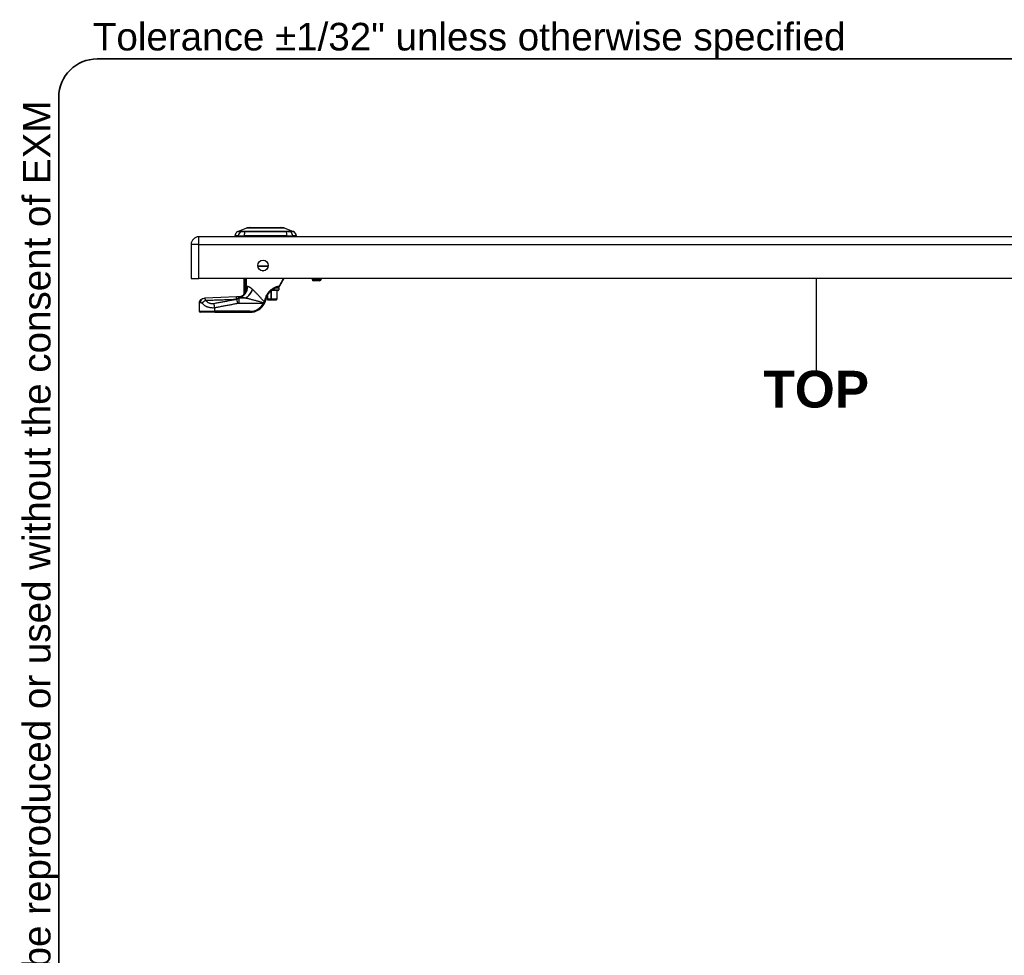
# Model space of a CAD drawing. Header units: inches. Extents: x 0 to 121, y -11 to 79.
# Tile 61 of 88: x 2 to 25, y 57 to 79. Entities that reach past the tile are written whole.
import ezdxf

# ---------------------------------------------------------------- set-up
doc = ezdxf.new("R2010")
doc.units = ezdxf.units.IN
doc.header["$LTSCALE"] = 7.278232
doc.header["$MEASUREMENT"] = 0
doc.layers.get('0').update_dxf_attribs({"lineweight": 25})
for name, color, linetype, lineweight in [('Sketch Geometry(ANSI)', 7, 'Continuous', 25), ('Symbols(ANSI)', 7, 'Continuous', 25), ('Visible Edges(ANSI)', 7, 'Continuous', 25), ('Visible Tangent Edges(ANSI)', 7, 'Continuous', 25)]:
    doc.layers.add(name, color=color, linetype=linetype, lineweight=lineweight)
doc.styles.add('Current-ANSI', font='arial.ttf')
doc.styles.add('Dimension-ANSI', font='arialbd.ttf')

# ---------------------------------------------------------------- blocks, each defined once
blk = doc.blocks.new('TOP')
at = {"layer": 'Sketch Geometry(ANSI)'}
blk.add_line((0, 0.15), (0, -0.15), dxfattribs=at)
at = {"layer": 'Symbols(ANSI)', "color": 7, "insert": (0, -0.2119), "char_height": 0.12, "attachment_point": 5, "style": 'Dimension-ANSI'}
blk.add_mtext('\\fArial|b1|i0;TOP', dxfattribs=at)
blk = doc.blocks.new('Borders 10_EXM - B (Inch)')
at = {"layer": 'Sketch Geometry(ANSI)', "linetype": 'Continuous', "lineweight": 35}
for p, q in [((16.3979, 10.6915), (0.5229, 10.6915)), ((0.3979, 10.5665), (0.3979, 0.2545))]:
    blk.add_line(p, q, dxfattribs=at)
blk.add_arc((0.5229, 10.5665), 0.125, 90, 180, dxfattribs=at)
at = {"layer": 'Symbols(ANSI)', "color": 7, "insert": (0.5091, 10.6919), "char_height": 0.09, "attachment_point": 7, "style": 'Current-ANSI'}
blk.add_mtext('Tolerance ±1/32" unless otherwise specified', dxfattribs=at)
at = {"layer": 'Symbols(ANSI)', "color": 7, "insert": (0.3979, 5.4193), "char_height": 0.09, "attachment_point": 7, "rotation": 90, "style": 'Current-ANSI'}
blk.add_mtext('This drawing is confidential and must not be reproduced or used without the consent of EXM', dxfattribs=at)
at = {"layer": 'Symbols(ANSI)', "color": 7, "style": 'Current-ANSI'}
blk.add_attdef('FILENAME_AND_PATH_001', (6.0203, 10.7181), '', height=0.09, dxfattribs=at)

msp = doc.modelspace()

# ---------------------------------------------------------------- linework, layer by layer
at = {"layer": 'Visible Edges(ANSI)'}
for p, q in [((7.1458, 73.7205), (7.3616, 73.8044)), ((7.4412, 73.811), (8.1675, 73.811)), ((8.2471, 73.8044), (8.4629, 73.7205)), ((6.0378, 73.4121), (6.0378, 72.6008)), ((35.5287, 73.5932), (6.2189, 73.5932)), ((7.1562, 73.6128), (7.0717, 73.6128)), ((7.1562, 73.6128), (7.2935, 73.6128)), ((8.3152, 73.6128), (7.2935, 73.6128)), ((8.3152, 73.6128), (8.4525, 73.6128)), ((8.537, 73.6128), (8.4525, 73.6128)), ((7.8668, 72.885), (7.6203, 72.885)), ((6.0378, 72.6008), (6.2189, 72.6008)), ((35.5287, 72.6008), (6.2189, 72.6008)), ((7.2993, 72.2432), (7.2993, 72.6008)), ((8.2358, 72.6008), (8.1381, 72.4176)), ((8.9065, 72.6008), (8.9065, 72.5897)), ((9.0872, 72.5506), (8.9456, 72.5506)), ((9.1263, 72.6008), (9.1263, 72.5897)), ((7.3215, 72.2723), (7.3208, 72.2713)), ((8.1072, 72.3185), (7.9464, 72.3185)), ((8.0708, 72.3185), (8.0708, 72.1084)), ((8.095, 72.3917), (8.0924, 72.3917)), ((8.0954, 72.3917), (8.095, 72.3917)), ((8.0954, 72.3917), (8.0954, 72.3917)), ((8.0954, 72.3917), (8.0963, 72.3917)), ((8.0963, 72.3917), (8.0974, 72.3917)), ((8.0967, 72.3917), (8.0967, 72.3917)), ((8.0974, 72.3917), (8.1013, 72.3917)), ((8.1013, 72.3917), (8.1007, 72.3921)), ((8.1013, 72.3917), (8.1053, 72.3917)), ((8.1046, 72.3917), (8.1046, 72.3927)), ((8.1058, 72.3917), (8.1053, 72.3917)), ((8.1058, 72.3929), (8.1058, 72.3917)), ((8.1058, 72.3917), (8.1062, 72.3917)), ((8.1062, 72.3917), (8.1082, 72.3917)), ((8.1082, 72.3917), (8.1069, 72.3932)), ((8.107, 72.3932), (8.107, 72.3931)), ((8.1218, 72.3771), (8.1218, 72.3331)), ((6.2317, 72.0225), (6.2317, 71.8252)), ((7.8453, 72.1915), (7.8508, 72.1915)), ((7.8508, 72.1915), (7.8508, 72.1084)), ((7.8508, 72.0987), (7.8508, 72.1084)), ((7.8508, 72.0987), (7.9301, 72.0987)), ((7.9344, 72.0987), (7.9301, 72.0987)), ((7.9344, 72.0987), (8.0604, 72.0987)), ((8.0611, 72.0987), (8.0604, 72.0987)), ((6.598, 71.8007), (6.2561, 71.8007)), ((6.598, 71.8007), (7.4333, 71.8007))]:
    msp.add_line(p, q, dxfattribs=at)
at = {"layer": 'Visible Edges(ANSI)', "flags": 128}
for points in [[(8.2449, 73.8049), (8.2444, 73.8049), (8.2428, 73.8049), (8.2401, 73.8049), (8.2364, 73.8049), (8.2317, 73.8049), (8.2259, 73.8049), (8.2192, 73.8049), (8.2114, 73.805), (8.2026, 73.805), (8.1928, 73.805), (8.1821, 73.805), (8.1706, 73.8051), (8.1581, 73.8051), (8.1449, 73.8051), (8.1308, 73.8051), (8.116, 73.8051), (8.1004, 73.8051), (8.084, 73.8051), (8.067, 73.8051), (8.0494, 73.8051), (8.0312, 73.805), (8.0124, 73.805), (7.993, 73.805), (7.9731, 73.805), (7.9529, 73.8049), (7.9322, 73.8049), (7.9113, 73.8049), (7.8902, 73.8049), (7.869, 73.8049), (7.8476, 73.8049), (7.8259, 73.8049), (7.8042, 73.8049), (7.7825, 73.8049), (7.7609, 73.8049), (7.7393, 73.8049), (7.718, 73.8049), (7.697, 73.8049), (7.6762, 73.8049), (7.6556, 73.8049), (7.6353, 73.805), (7.6155, 73.805), (7.5961, 73.805), (7.5772, 73.805), (7.5589, 73.8051), (7.5413, 73.8051), (7.5244, 73.8051), (7.508, 73.8051), (7.4924, 73.8051), (7.4776, 73.8051), (7.4635, 73.8051), (7.4503, 73.8051), (7.4379, 73.8051), (7.4263, 73.805), (7.4156, 73.805), (7.4059, 73.805), (7.3972, 73.805), (7.3895, 73.8049), (7.3827, 73.8049), (7.377, 73.8049), (7.3722, 73.8049), (7.3686, 73.8049), (7.3659, 73.8049), (7.3643, 73.8049), (7.3638, 73.8049)], [(7.297, 72.2302), (7.2881, 72.2206), (7.2781, 72.2112)], [(7.3208, 72.2713), (7.3192, 72.2691), (7.3175, 72.2669), (7.316, 72.2648), (7.3145, 72.2628), (7.3131, 72.261), (7.3117, 72.2592), (7.3104, 72.2575), (7.3092, 72.2558), (7.308, 72.2543), (7.3069, 72.2529), (7.3059, 72.2516), (7.3049, 72.2503), (7.304, 72.2492), (7.3032, 72.2481), (7.3025, 72.2472), (7.3018, 72.2464), (7.3012, 72.2456), (7.3007, 72.245), (7.3003, 72.2444), (7.2999, 72.244), (7.2996, 72.2436), (7.2994, 72.2434), (7.2993, 72.2432), (7.2993, 72.2432)], [(7.3272, 72.2821), (7.327, 72.2817), (7.3267, 72.2812), (7.3265, 72.2807), (7.3263, 72.2803), (7.326, 72.2798), (7.3258, 72.2793), (7.3255, 72.2789), (7.3253, 72.2784), (7.325, 72.278), (7.3248, 72.2775), (7.3245, 72.2771), (7.3243, 72.2766), (7.324, 72.2762), (7.3238, 72.2757), (7.3235, 72.2753), (7.3233, 72.2749), (7.323, 72.2745), (7.3228, 72.2741), (7.3226, 72.2738), (7.3223, 72.2734), (7.3221, 72.2731), (7.3219, 72.2728), (7.3217, 72.2725), (7.3215, 72.2723)], [(7.8142, 72.1044), (7.8185, 72.1214), (7.8235, 72.1383), (7.8294, 72.1549), (7.8359, 72.1712), (7.8432, 72.1872), (7.8512, 72.2028), (7.8599, 72.2181), (7.8693, 72.2329), (7.8793, 72.2473), (7.89, 72.2612), (7.9012, 72.2746), (7.913, 72.2875), (7.9253, 72.2997), (7.9381, 72.3113), (7.9513, 72.3223), (7.9649, 72.3326), (7.9787, 72.3423), (7.9927, 72.3512), (8.0069, 72.3594), (8.0213, 72.3668), (8.0356, 72.3735), (8.0498, 72.3795), (8.0639, 72.3849), (8.0778, 72.3895)], [(8.0778, 72.3895), (8.0784, 72.3897), (8.079, 72.3899), (8.0797, 72.39), (8.0803, 72.3902), (8.0809, 72.3903), (8.0815, 72.3905), (8.0821, 72.3906), (8.0827, 72.3907), (8.0833, 72.3909), (8.0839, 72.391), (8.0845, 72.3911), (8.0851, 72.3912), (8.0858, 72.3913), (8.0864, 72.3913), (8.087, 72.3914), (8.0876, 72.3915), (8.0882, 72.3915), (8.0888, 72.3916), (8.0894, 72.3916), (8.09, 72.3917), (8.0906, 72.3917), (8.0912, 72.3917), (8.0918, 72.3917), (8.0924, 72.3917)], [(8.095, 72.3917), (8.0971, 72.3918), (8.0991, 72.3919), (8.1012, 72.3921), (8.1033, 72.3924), (8.1053, 72.3928), (8.1073, 72.3933), (8.1094, 72.3939), (8.1114, 72.3945), (8.1133, 72.3953), (8.1153, 72.3961), (8.1172, 72.3971), (8.1191, 72.3981), (8.1209, 72.3992), (8.1227, 72.4004), (8.1245, 72.4017), (8.1263, 72.4031), (8.1279, 72.4045), (8.1296, 72.4061), (8.1312, 72.4078), (8.1327, 72.4095), (8.1341, 72.4114), (8.1355, 72.4134), (8.1368, 72.4154), (8.1381, 72.4176)], [(6.2317, 72.0225), (6.2323, 72.034), (6.2343, 72.0453), (6.2374, 72.0561), (6.2417, 72.0665), (6.2471, 72.0764), (6.2534, 72.0853), (6.2602, 72.0933), (6.2675, 72.1003), (6.2747, 72.1063), (6.2819, 72.1113), (6.2957, 72.1193), (6.3093, 72.1257), (6.3236, 72.1314)], [(6.2317, 72.0225), (6.2323, 72.034), (6.2343, 72.0453), (6.2374, 72.0561), (6.2417, 72.0665), (6.2471, 72.0764), (6.2534, 72.0854), (6.2603, 72.0934), (6.2675, 72.1004), (6.2748, 72.1063), (6.2819, 72.1113), (6.2957, 72.1193), (6.3093, 72.1257), (6.3236, 72.1314)], [(6.3236, 72.1314), (6.3434, 72.1369), (6.3637, 72.1392)], [(6.3237, 72.1315), (6.3434, 72.137), (6.3637, 72.1392)], [(7.1149, 72.1654), (6.7392, 72.1512), (6.3637, 72.1392)], [(7.1632, 72.1666), (7.1386, 72.1662), (7.1149, 72.1654)], [(7.2781, 72.2112), (7.2639, 72.2001), (7.2486, 72.1903), (7.2327, 72.1822), (7.2169, 72.1759), (7.2016, 72.1714), (7.1874, 72.1686), (7.1745, 72.167), (7.1632, 72.1666)], [(7.7771, 72.0059), (7.7776, 72.0068), (7.7781, 72.0077), (7.7785, 72.0086), (7.779, 72.0095), (7.7795, 72.0104), (7.7799, 72.0112), (7.7804, 72.0121), (7.7809, 72.013), (7.7813, 72.0139), (7.7818, 72.0148), (7.7822, 72.0157), (7.7827, 72.0166), (7.7831, 72.0175), (7.7836, 72.0184), (7.784, 72.0193), (7.7844, 72.0202), (7.7849, 72.0211), (7.7853, 72.0219), (7.7857, 72.0228), (7.7862, 72.0237), (7.7866, 72.0246), (7.787, 72.0255), (7.7874, 72.0264), (7.7878, 72.0273)], [(7.7878, 72.0273), (7.7893, 72.0304), (7.7906, 72.0335), (7.792, 72.0366), (7.7933, 72.0398), (7.7946, 72.0429), (7.7959, 72.046), (7.7972, 72.0492), (7.7984, 72.0524), (7.7996, 72.0556), (7.8008, 72.0588), (7.8019, 72.062), (7.803, 72.0652), (7.8041, 72.0684), (7.8051, 72.0716), (7.8062, 72.0749), (7.8072, 72.0781), (7.8082, 72.0814), (7.8091, 72.0846), (7.81, 72.0879), (7.8109, 72.0912), (7.8118, 72.0945), (7.8126, 72.0978), (7.8134, 72.1011), (7.8142, 72.1044)]]:
    msp.add_lwpolyline(points, dxfattribs=at)
at = {"layer": 'Visible Edges(ANSI)'}
msp.add_circle((7.7436, 72.9109), 0.1259, dxfattribs=at)
for centre, radius, start, end in [((7.2169, 73.5925), 0.1465, 119.72912, 172.0587), ((7.1502, 73.7091), 0.0122, 111.25051, 119.72912), ((7.3638, 73.7988), 0.00611, 90.20877, 111.25051), ((7.4412, 73.7963), 0.0147, 90, 143.3493), ((8.1675, 73.7963), 0.0147, 36.6507, 90), ((8.2449, 73.7988), 0.00611, 68.74949, 89.79123), ((8.4585, 73.7091), 0.0122, 60.27088, 68.74949), ((8.3919, 73.5925), 0.1465, 7.9413, 60.27088), ((6.2189, 73.4121), 0.1811, 90, 180), ((7.145, 73.6225), 0.0488, 191.53696, 216.8699), ((8.4637, 73.6225), 0.0488, 323.1301, 348.46304), ((8.9456, 72.5897), 0.0391, 180, 270), ((9.0872, 72.5897), 0.0391, 270, 0), ((7.0839, 72.3584), 0.2442, 323.53046, 331.85376), ((8.1072, 72.3771), 0.0147, 0, 90), ((8.1072, 72.3331), 0.0147, 270, 0), ((7.4333, 72.1915), 0.3907, 270, 331.65156), ((8.0611, 72.1084), 0.00977, 270, 0), ((6.2561, 71.8252), 0.0244, 180, 270)]:
    msp.add_arc(centre, radius, start, end, dxfattribs=at)
at = {"layer": 'Visible Tangent Edges(ANSI)'}
for p, q in [((7.1458, 73.7205), (7.3616, 73.8044)), ((7.2269, 73.7206), (7.2267, 73.7206)), ((7.3181, 73.7206), (7.3175, 73.7206)), ((8.2912, 73.7206), (8.2906, 73.7206)), ((8.382, 73.7206), (8.3819, 73.7206)), ((6.2189, 73.4121), (6.0378, 73.4121)), ((6.2189, 73.4121), (6.2189, 73.5932)), ((6.2189, 72.6008), (6.2189, 73.4121)), ((6.2189, 73.4121), (35.5287, 73.4121)), ((7.6178, 72.9046), (7.8693, 72.9046)), ((7.7349, 72.7853), (7.7522, 72.7853)), ((7.3156, 72.6008), (7.3156, 72.3695)), ((7.3392, 72.3695), (7.3392, 72.6008)), ((7.3408, 72.6008), (7.3408, 72.3978)), ((7.3524, 72.3978), (7.3524, 72.6008)), ((8.1334, 72.4291), (8.2299, 72.6008)), ((8.9065, 72.5897), (9.1263, 72.5897)), ((7.3392, 72.3695), (7.3156, 72.3695)), ((7.3347, 72.3321), (7.3439, 72.3297)), ((7.3515, 72.3749), (7.3398, 72.376)), ((7.3408, 72.3978), (7.3524, 72.3978)), ((7.9301, 72.3042), (7.9301, 72.1084)), ((7.9429, 72.1084), (7.9429, 72.3155)), ((7.9654, 72.3331), (8.1218, 72.3331)), ((8.1218, 72.3771), (8.0437, 72.3771)), ((8.069, 72.3185), (8.069, 72.1084)), ((8.108, 72.4161), (8.1107, 72.4161)), ((7.1428, 72.0145), (7.1255, 72.107)), ((7.1687, 72.1422), (7.1687, 72.1665)), ((7.1687, 72.1422), (7.3294, 72.1422)), ((7.3367, 72.1391), (7.1788, 72.1391)), ((7.1788, 72.0175), (7.1788, 72.1391)), ((7.1788, 72.0175), (7.7556, 72.0175)), ((7.7771, 72.0059), (7.7556, 72.0175)), ((7.9301, 72.1084), (7.8508, 72.1084)), ((7.9301, 72.0987), (7.9301, 72.1084)), ((7.9301, 72.1084), (7.9429, 72.1084)), ((8.069, 72.1084), (7.9429, 72.1084)), ((8.069, 72.1084), (8.0708, 72.1084)), ((6.2317, 71.8252), (6.598, 71.8252)), ((6.598, 71.8252), (6.598, 71.9127)), ((6.598, 71.8007), (6.598, 71.8252)), ((7.4333, 71.8252), (6.598, 71.8252)), ((7.4333, 71.8007), (7.4333, 71.8252))]:
    msp.add_line(p, q, dxfattribs=at)
at = {"layer": 'Visible Tangent Edges(ANSI)', "flags": 128}
for points in [[(7.1442, 73.7197), (7.1443, 73.7197), (7.1448, 73.7197), (7.1455, 73.7197), (7.1464, 73.7197), (7.1477, 73.7197), (7.1492, 73.7197), (7.1511, 73.7197), (7.1532, 73.7197), (7.1555, 73.7197), (7.1582, 73.7197), (7.1611, 73.7197), (7.1644, 73.7197), (7.1679, 73.7196), (7.1716, 73.7196), (7.1757, 73.7196), (7.18, 73.7196), (7.1846, 73.7196), (7.1894, 73.7196), (7.1946, 73.7196), (7.2, 73.7195), (7.2057, 73.7195), (7.2116, 73.7195), (7.2178, 73.7195), (7.2243, 73.7195)], [(7.2267, 73.7206), (7.2201, 73.7206), (7.2139, 73.7206), (7.2079, 73.7206), (7.2022, 73.7206), (7.1967, 73.7206), (7.1916, 73.7206), (7.1867, 73.7206), (7.182, 73.7206), (7.1777, 73.7206), (7.1736, 73.7206), (7.1698, 73.7206), (7.1662, 73.7206), (7.163, 73.7206), (7.16, 73.7206), (7.1573, 73.7205), (7.1549, 73.7205), (7.1528, 73.7205), (7.1509, 73.7205), (7.1494, 73.7205), (7.1481, 73.7205), (7.1471, 73.7205), (7.1464, 73.7205), (7.146, 73.7205), (7.1458, 73.7205)], [(7.2243, 73.7195), (7.2262, 73.7194), (7.2283, 73.7194), (7.2306, 73.7194), (7.2331, 73.7194), (7.2358, 73.7194), (7.2386, 73.7194), (7.2417, 73.7194), (7.2449, 73.7194), (7.2484, 73.7194), (7.252, 73.7194), (7.2557, 73.7194), (7.2596, 73.7194), (7.2637, 73.7194), (7.2679, 73.7194), (7.2723, 73.7194), (7.2767, 73.7194), (7.2814, 73.7194), (7.2861, 73.7194), (7.291, 73.7194), (7.2959, 73.7194), (7.301, 73.7194), (7.3061, 73.7194), (7.3114, 73.7194), (7.3167, 73.7195)], [(7.3175, 73.7206), (7.3123, 73.7206), (7.3072, 73.7206), (7.3022, 73.7206), (7.2973, 73.7206), (7.2924, 73.7206), (7.2877, 73.7206), (7.283, 73.7206), (7.2785, 73.7206), (7.2741, 73.7206), (7.2699, 73.7206), (7.2657, 73.7206), (7.2618, 73.7206), (7.2579, 73.7206), (7.2543, 73.7206), (7.2507, 73.7206), (7.2474, 73.7206), (7.2442, 73.7206), (7.2412, 73.7206), (7.2383, 73.7206), (7.2356, 73.7206), (7.2332, 73.7206), (7.2309, 73.7206), (7.2288, 73.7206), (7.2269, 73.7206)], [(7.3167, 73.7195), (7.356, 73.7195), (7.3957, 73.7195), (7.4358, 73.7196), (7.4762, 73.7196), (7.5168, 73.7196), (7.5577, 73.7197), (7.5988, 73.7197), (7.64, 73.7197), (7.6813, 73.7197), (7.7226, 73.7197), (7.764, 73.7197), (7.8052, 73.7197), (7.8465, 73.7197), (7.8878, 73.7197), (7.9291, 73.7197), (7.9702, 73.7197), (8.0112, 73.7197), (8.052, 73.7197), (8.0927, 73.7196), (8.1331, 73.7196), (8.1733, 73.7196), (8.2132, 73.7195), (8.2528, 73.7195), (8.292, 73.7195)], [(8.2906, 73.7206), (8.2515, 73.7206), (8.2121, 73.7206), (8.1723, 73.7206), (8.1322, 73.7206), (8.0919, 73.7206), (8.0514, 73.7206), (8.0107, 73.7206), (7.9698, 73.7205), (7.9288, 73.7205), (7.8876, 73.7205), (7.8464, 73.7205), (7.8052, 73.7205), (7.764, 73.7205), (7.7228, 73.7205), (7.6816, 73.7205), (7.6404, 73.7205), (7.5993, 73.7206), (7.5583, 73.7206), (7.5175, 73.7206), (7.477, 73.7206), (7.4367, 73.7206), (7.3968, 73.7206), (7.3572, 73.7206), (7.3181, 73.7206)], [(7.3616, 73.8044), (7.3618, 73.8044), (7.3624, 73.8045), (7.3633, 73.8045), (7.3646, 73.8045), (7.3663, 73.8045), (7.3683, 73.8045), (7.3707, 73.8045), (7.3734, 73.8045), (7.3765, 73.8045), (7.38, 73.8046), (7.3838, 73.8046), (7.388, 73.8046), (7.3925, 73.8046), (7.3973, 73.8047), (7.4025, 73.8047), (7.408, 73.8047), (7.4139, 73.8047), (7.4201, 73.8048), (7.4266, 73.8048), (7.4334, 73.8048), (7.4406, 73.8048), (7.448, 73.8049), (7.4557, 73.8049), (7.4637, 73.8049)], [(7.4637, 73.8049), (7.4659, 73.8049), (7.4681, 73.8049), (7.4704, 73.8049), (7.4727, 73.8049), (7.4749, 73.8049), (7.4773, 73.8049), (7.4796, 73.8049), (7.4819, 73.8049), (7.4843, 73.8049), (7.4867, 73.8049), (7.4891, 73.8049), (7.4915, 73.8049), (7.494, 73.8049), (7.4964, 73.8049), (7.4989, 73.8049), (7.5014, 73.8049), (7.5039, 73.8049), (7.5065, 73.8049), (7.509, 73.8049), (7.5116, 73.8049), (7.5142, 73.8049), (7.5168, 73.8049), (7.5194, 73.8049), (7.522, 73.8049)], [(7.522, 73.8049), (7.5421, 73.8049), (7.563, 73.8048), (7.5848, 73.8048), (7.6074, 73.8047), (7.6306, 73.8047), (7.6543, 73.8046), (7.6785, 73.8046), (7.7031, 73.8045), (7.728, 73.8045), (7.7533, 73.8045), (7.7788, 73.8045), (7.8045, 73.8044), (7.8301, 73.8045), (7.8555, 73.8045), (7.8808, 73.8045), (7.9059, 73.8045), (7.9305, 73.8046), (7.9548, 73.8046), (7.9785, 73.8047), (8.0017, 73.8047), (8.0241, 73.8048), (8.0458, 73.8048), (8.0667, 73.8049), (8.0867, 73.8049)], [(8.0867, 73.8049), (8.0893, 73.8049), (8.0919, 73.8049), (8.0945, 73.8049), (8.0971, 73.8049), (8.0997, 73.8049), (8.1022, 73.8049), (8.1048, 73.8049), (8.1073, 73.8049), (8.1098, 73.8049), (8.1123, 73.8049), (8.1147, 73.8049), (8.1172, 73.8049), (8.1196, 73.8049), (8.122, 73.8049), (8.1244, 73.8049), (8.1268, 73.8049), (8.1291, 73.8049), (8.1315, 73.8049), (8.1338, 73.8049), (8.1361, 73.8049), (8.1383, 73.8049), (8.1406, 73.8049), (8.1428, 73.8049), (8.145, 73.8049)], [(8.145, 73.8049), (8.153, 73.8049), (8.1607, 73.8049), (8.1681, 73.8048), (8.1752, 73.8048), (8.182, 73.8048), (8.1885, 73.8048), (8.1947, 73.8047), (8.2006, 73.8047), (8.2062, 73.8047), (8.2114, 73.8047), (8.2162, 73.8046), (8.2208, 73.8046), (8.2249, 73.8046), (8.2287, 73.8046), (8.2322, 73.8045), (8.2353, 73.8045), (8.2381, 73.8045), (8.2404, 73.8045), (8.2425, 73.8045), (8.2441, 73.8045), (8.2454, 73.8045), (8.2463, 73.8045), (8.2469, 73.8044), (8.2471, 73.8044)], [(8.3819, 73.7206), (8.3799, 73.7206), (8.3778, 73.7206), (8.3755, 73.7206), (8.3731, 73.7206), (8.3704, 73.7206), (8.3675, 73.7206), (8.3645, 73.7206), (8.3613, 73.7206), (8.358, 73.7206), (8.3545, 73.7206), (8.3508, 73.7206), (8.3469, 73.7206), (8.343, 73.7206), (8.3388, 73.7206), (8.3346, 73.7206), (8.3302, 73.7206), (8.3257, 73.7206), (8.3211, 73.7206), (8.3163, 73.7206), (8.3115, 73.7206), (8.3065, 73.7206), (8.3015, 73.7206), (8.2964, 73.7206), (8.2912, 73.7206)], [(8.292, 73.7195), (8.2973, 73.7194), (8.3026, 73.7194), (8.3077, 73.7194), (8.3128, 73.7194), (8.3178, 73.7194), (8.3226, 73.7194), (8.3273, 73.7194), (8.332, 73.7194), (8.3365, 73.7194), (8.3408, 73.7194), (8.345, 73.7194), (8.3491, 73.7194), (8.353, 73.7194), (8.3568, 73.7194), (8.3603, 73.7194), (8.3638, 73.7194), (8.367, 73.7194), (8.3701, 73.7194), (8.3729, 73.7194), (8.3756, 73.7194), (8.3781, 73.7194), (8.3804, 73.7194), (8.3825, 73.7194), (8.3844, 73.7195)], [(8.4629, 73.7205), (8.4628, 73.7205), (8.4623, 73.7205), (8.4616, 73.7205), (8.4606, 73.7205), (8.4594, 73.7205), (8.4578, 73.7205), (8.456, 73.7205), (8.4538, 73.7205), (8.4514, 73.7205), (8.4487, 73.7206), (8.4458, 73.7206), (8.4425, 73.7206), (8.439, 73.7206), (8.4352, 73.7206), (8.4311, 73.7206), (8.4267, 73.7206), (8.4221, 73.7206), (8.4171, 73.7206), (8.412, 73.7206), (8.4065, 73.7206), (8.4008, 73.7206), (8.3948, 73.7206), (8.3886, 73.7206), (8.382, 73.7206)], [(8.3844, 73.7195), (8.3909, 73.7195), (8.3971, 73.7195), (8.403, 73.7195), (8.4087, 73.7195), (8.4141, 73.7196), (8.4193, 73.7196), (8.4241, 73.7196), (8.4287, 73.7196), (8.4331, 73.7196), (8.4371, 73.7196), (8.4409, 73.7196), (8.4444, 73.7197), (8.4476, 73.7197), (8.4505, 73.7197), (8.4532, 73.7197), (8.4556, 73.7197), (8.4577, 73.7197), (8.4595, 73.7197), (8.461, 73.7197), (8.4623, 73.7197), (8.4633, 73.7197), (8.464, 73.7197), (8.4644, 73.7197), (8.4645, 73.7197)], [(7.3156, 72.3695), (7.3156, 72.3679), (7.3156, 72.3663), (7.3156, 72.3647), (7.3156, 72.3631), (7.3156, 72.3615), (7.3156, 72.3598), (7.3156, 72.3582), (7.3156, 72.3566), (7.3156, 72.355), (7.3156, 72.3534), (7.3156, 72.3518), (7.3156, 72.3502), (7.3156, 72.3486), (7.3156, 72.347), (7.3156, 72.3454), (7.3157, 72.3438), (7.3157, 72.3421), (7.3157, 72.3405), (7.3157, 72.3389), (7.3157, 72.3373), (7.3157, 72.3357), (7.3157, 72.3341), (7.3158, 72.3325), (7.3158, 72.3309)], [(7.3158, 72.3309), (7.3158, 72.3282), (7.3159, 72.3256), (7.3159, 72.3229), (7.316, 72.3203), (7.3161, 72.3176), (7.3162, 72.315), (7.3163, 72.3123), (7.3164, 72.3097), (7.3165, 72.307), (7.3166, 72.3044), (7.3168, 72.3018), (7.3169, 72.2992), (7.3171, 72.2967), (7.3173, 72.2941), (7.3175, 72.2916), (7.3178, 72.2891), (7.3181, 72.2867), (7.3184, 72.2843), (7.3188, 72.2819), (7.3192, 72.2796), (7.3197, 72.2775), (7.3202, 72.2755), (7.3208, 72.2737), (7.3215, 72.2723)], [(7.3272, 72.2821), (7.3265, 72.281), (7.326, 72.2804), (7.3256, 72.2803), (7.3253, 72.2809), (7.3253, 72.282), (7.3255, 72.2835), (7.3258, 72.2854), (7.3261, 72.2876), (7.3265, 72.2898), (7.327, 72.2923), (7.3275, 72.2948), (7.3281, 72.2973), (7.3286, 72.3), (7.3292, 72.3027), (7.3297, 72.3055), (7.3303, 72.3083), (7.3309, 72.3111), (7.3315, 72.3141), (7.332, 72.317), (7.3326, 72.32), (7.3331, 72.323), (7.3336, 72.326), (7.3342, 72.3291), (7.3347, 72.3321)], [(7.3272, 72.2821), (7.3281, 72.2841), (7.3289, 72.286), (7.3298, 72.2879), (7.3306, 72.2899), (7.3314, 72.2918), (7.3322, 72.2938), (7.333, 72.2957), (7.3337, 72.2977), (7.3345, 72.2997), (7.3352, 72.3016), (7.336, 72.3036), (7.3367, 72.3056), (7.3373, 72.3076), (7.338, 72.3096), (7.3387, 72.3116), (7.3393, 72.3136), (7.34, 72.3156), (7.3406, 72.3176), (7.3412, 72.3196), (7.3417, 72.3216), (7.3423, 72.3237), (7.3429, 72.3257), (7.3434, 72.3277), (7.3439, 72.3297)], [(7.3347, 72.3321), (7.3349, 72.3336), (7.3351, 72.3351), (7.3354, 72.3367), (7.3356, 72.3382), (7.3358, 72.3397), (7.336, 72.3413), (7.3363, 72.3428), (7.3365, 72.3443), (7.3367, 72.3459), (7.3369, 72.3474), (7.3371, 72.349), (7.3373, 72.3506), (7.3375, 72.3521), (7.3376, 72.3537), (7.3378, 72.3553), (7.338, 72.3568), (7.3382, 72.3584), (7.3383, 72.36), (7.3385, 72.3616), (7.3386, 72.3631), (7.3388, 72.3647), (7.3389, 72.3663), (7.339, 72.3679), (7.3392, 72.3695)], [(7.3398, 72.376), (7.3398, 72.3757), (7.3398, 72.3754), (7.3398, 72.3751), (7.3397, 72.3749), (7.3397, 72.3746), (7.3397, 72.3743), (7.3396, 72.3741), (7.3396, 72.3738), (7.3396, 72.3735), (7.3396, 72.3733), (7.3395, 72.373), (7.3395, 72.3727), (7.3395, 72.3725), (7.3395, 72.3722), (7.3394, 72.3719), (7.3394, 72.3717), (7.3394, 72.3714), (7.3393, 72.3711), (7.3393, 72.3708), (7.3393, 72.3706), (7.3393, 72.3703), (7.3392, 72.37), (7.3392, 72.3698), (7.3392, 72.3695)], [(7.3408, 72.3978), (7.3408, 72.3969), (7.3408, 72.396), (7.3408, 72.3951), (7.3408, 72.3942), (7.3408, 72.3932), (7.3407, 72.3923), (7.3407, 72.3914), (7.3407, 72.3905), (7.3407, 72.3896), (7.3406, 72.3887), (7.3406, 72.3878), (7.3406, 72.3869), (7.3405, 72.386), (7.3405, 72.385), (7.3404, 72.3841), (7.3404, 72.3832), (7.3403, 72.3823), (7.3403, 72.3814), (7.3402, 72.3805), (7.3401, 72.3796), (7.3401, 72.3787), (7.34, 72.3778), (7.3399, 72.3769), (7.3398, 72.376)], [(7.3439, 72.3297), (7.3444, 72.3316), (7.3448, 72.3334), (7.3453, 72.3353), (7.3457, 72.3371), (7.3461, 72.339), (7.3465, 72.3409), (7.3469, 72.3427), (7.3472, 72.3446), (7.3476, 72.3465), (7.348, 72.3484), (7.3483, 72.3503), (7.3486, 72.3521), (7.3489, 72.354), (7.3492, 72.3559), (7.3495, 72.3578), (7.3498, 72.3597), (7.35, 72.3616), (7.3503, 72.3635), (7.3505, 72.3654), (7.3507, 72.3673), (7.351, 72.3692), (7.3511, 72.3711), (7.3513, 72.373), (7.3515, 72.3749)], [(7.3515, 72.3749), (7.3516, 72.3759), (7.3516, 72.3768), (7.3517, 72.3778), (7.3518, 72.3787), (7.3518, 72.3797), (7.3519, 72.3806), (7.352, 72.3816), (7.352, 72.3825), (7.3521, 72.3835), (7.3521, 72.3844), (7.3522, 72.3854), (7.3522, 72.3863), (7.3522, 72.3873), (7.3523, 72.3883), (7.3523, 72.3892), (7.3523, 72.3902), (7.3523, 72.3911), (7.3524, 72.3921), (7.3524, 72.393), (7.3524, 72.394), (7.3524, 72.3949), (7.3524, 72.3959), (7.3524, 72.3968), (7.3524, 72.3978)], [(7.3842, 72.4106), (7.3826, 72.4107), (7.381, 72.4108), (7.3795, 72.4108), (7.378, 72.4107), (7.3765, 72.4106), (7.375, 72.4105), (7.3735, 72.4102), (7.3721, 72.41), (7.3707, 72.4096), (7.3693, 72.4092), (7.3679, 72.4088), (7.3666, 72.4083), (7.3653, 72.4077), (7.364, 72.4071), (7.3627, 72.4064), (7.3615, 72.4057), (7.3603, 72.4049), (7.3591, 72.4041), (7.3579, 72.4032), (7.3567, 72.4022), (7.3556, 72.4012), (7.3545, 72.4001), (7.3534, 72.399), (7.3524, 72.3978)], [(7.4904, 72.3458), (7.4853, 72.3502), (7.4803, 72.3546), (7.4753, 72.3588), (7.4703, 72.3629), (7.4654, 72.3668), (7.4605, 72.3706), (7.4557, 72.3743), (7.4509, 72.3779), (7.4462, 72.3813), (7.4416, 72.3845), (7.437, 72.3876), (7.4325, 72.3906), (7.428, 72.3933), (7.4237, 72.3959), (7.4193, 72.3983), (7.4151, 72.4005), (7.4109, 72.4025), (7.4068, 72.4043), (7.4028, 72.4059), (7.3989, 72.4073), (7.3951, 72.4085), (7.3913, 72.4094), (7.3877, 72.4101), (7.3842, 72.4106)], [(7.4952, 72.3416), (7.495, 72.3418), (7.4948, 72.342), (7.4946, 72.3421), (7.4944, 72.3423), (7.4942, 72.3425), (7.494, 72.3427), (7.4938, 72.3428), (7.4936, 72.343), (7.4934, 72.3432), (7.4932, 72.3434), (7.493, 72.3435), (7.4928, 72.3437), (7.4926, 72.3439), (7.4924, 72.3441), (7.4922, 72.3442), (7.492, 72.3444), (7.4918, 72.3446), (7.4916, 72.3448), (7.4914, 72.3449), (7.4912, 72.3451), (7.491, 72.3453), (7.4908, 72.3455), (7.4906, 72.3456), (7.4904, 72.3458)], [(7.7713, 72.0544), (7.7593, 72.0677), (7.7473, 72.081), (7.7353, 72.0943), (7.7233, 72.1075), (7.7113, 72.1207), (7.6994, 72.1339), (7.6875, 72.1469), (7.6756, 72.1598), (7.6637, 72.1727), (7.652, 72.1854), (7.6402, 72.1979), (7.6286, 72.2103), (7.617, 72.2226), (7.6054, 72.2346), (7.594, 72.2465), (7.5826, 72.2581), (7.5713, 72.2696), (7.5601, 72.2808), (7.549, 72.2917), (7.5379, 72.3024), (7.527, 72.3127), (7.5163, 72.3227), (7.5057, 72.3324), (7.4952, 72.3416)], [(8.0849, 72.4128), (8.0694, 72.4079), (8.0536, 72.4022), (8.0376, 72.3958), (8.0216, 72.3887), (8.0055, 72.3808), (7.9896, 72.3721), (7.9739, 72.3626), (7.9584, 72.3524), (7.9432, 72.3414), (7.9285, 72.3297), (7.9141, 72.3174), (7.9003, 72.3044), (7.8871, 72.2907), (7.8745, 72.2765), (7.8626, 72.2617), (7.8514, 72.2464), (7.8409, 72.2306), (7.8311, 72.2144), (7.8222, 72.1978), (7.814, 72.1808), (7.8066, 72.1635), (7.8001, 72.1458), (7.7944, 72.1279), (7.7896, 72.1098)], [(8.108, 72.4161), (8.107, 72.4161), (8.1061, 72.4161), (8.1051, 72.4161), (8.1042, 72.416), (8.1032, 72.416), (8.1023, 72.4159), (8.1013, 72.4159), (8.1003, 72.4158), (8.0994, 72.4157), (8.0984, 72.4156), (8.0975, 72.4155), (8.0965, 72.4153), (8.0955, 72.4152), (8.0946, 72.415), (8.0936, 72.4149), (8.0926, 72.4147), (8.0917, 72.4145), (8.0907, 72.4143), (8.0897, 72.4141), (8.0888, 72.4138), (8.0878, 72.4136), (8.0869, 72.4133), (8.0859, 72.4131), (8.0849, 72.4128)], [(8.1334, 72.4291), (8.1327, 72.428), (8.1321, 72.427), (8.1313, 72.426), (8.1306, 72.425), (8.1298, 72.4242), (8.1289, 72.4233), (8.1281, 72.4225), (8.1272, 72.4218), (8.1262, 72.4211), (8.1253, 72.4205), (8.1244, 72.4199), (8.1234, 72.4193), (8.1224, 72.4188), (8.1214, 72.4183), (8.1203, 72.4179), (8.1193, 72.4176), (8.1183, 72.4172), (8.1172, 72.4169), (8.1161, 72.4167), (8.1151, 72.4165), (8.114, 72.4163), (8.1129, 72.4162), (8.1118, 72.4162), (8.1107, 72.4161)], [(6.2317, 72.0225), (6.2317, 72.023), (6.2319, 72.0236), (6.2322, 72.0241), (6.2326, 72.0247), (6.2331, 72.0252), (6.2337, 72.0258), (6.2345, 72.0263), (6.2353, 72.0268), (6.2363, 72.0273), (6.2374, 72.0278), (6.2386, 72.0282), (6.2399, 72.0287), (6.2414, 72.0291), (6.2429, 72.0295), (6.2445, 72.0299), (6.2463, 72.0303), (6.2482, 72.0307), (6.2502, 72.0311), (6.2523, 72.0314), (6.2545, 72.0317), (6.2568, 72.032), (6.2593, 72.0324), (6.2619, 72.0327), (6.2647, 72.033)], [(6.2647, 72.033), (6.2647, 72.0378), (6.2648, 72.0427), (6.2652, 72.0477), (6.2658, 72.0527), (6.2666, 72.0577), (6.2676, 72.0628), (6.2689, 72.0678), (6.2704, 72.0729), (6.2722, 72.0778), (6.2742, 72.0827), (6.2765, 72.0875), (6.279, 72.0922), (6.2817, 72.0967), (6.2847, 72.1011), (6.2879, 72.1052), (6.2913, 72.1092), (6.2949, 72.1129), (6.2986, 72.1164), (6.3025, 72.1196), (6.3065, 72.1225), (6.3107, 72.1252), (6.3149, 72.1276), (6.3192, 72.1296), (6.3236, 72.1314)], [(6.2647, 72.033), (6.266, 72.0331), (6.2674, 72.0331), (6.2688, 72.0331), (6.2702, 72.0329), (6.2717, 72.0327), (6.2732, 72.0324), (6.2747, 72.0321), (6.2762, 72.0316), (6.2777, 72.0311), (6.2793, 72.0305), (6.2808, 72.0299), (6.2824, 72.0291), (6.2839, 72.0283), (6.2855, 72.0275), (6.2871, 72.0265), (6.2887, 72.0255), (6.2902, 72.0244), (6.2918, 72.0233), (6.2933, 72.022), (6.2948, 72.0207), (6.2963, 72.0194), (6.2978, 72.0179), (6.2992, 72.0164), (6.3005, 72.0148)], [(6.3005, 72.0148), (6.3025, 72.0179), (6.3046, 72.0211), (6.3069, 72.0243), (6.3093, 72.0276), (6.3119, 72.0308), (6.3146, 72.0341), (6.3175, 72.0374), (6.3205, 72.0407), (6.3236, 72.044), (6.3268, 72.0473), (6.3301, 72.0505), (6.3336, 72.0537), (6.3371, 72.0568), (6.3407, 72.0599), (6.3444, 72.0629), (6.3481, 72.0659), (6.3519, 72.0687), (6.3557, 72.0715), (6.3596, 72.0742), (6.3635, 72.0768), (6.3673, 72.0793), (6.3712, 72.0816), (6.3751, 72.0839), (6.3789, 72.086)], [(6.3005, 72.0148), (6.307, 72.0071), (6.3138, 71.9996), (6.3209, 71.9923), (6.3285, 71.9851), (6.3365, 71.9781), (6.3451, 71.9713), (6.3541, 71.9647), (6.3638, 71.9583), (6.374, 71.9521), (6.3848, 71.9462), (6.3962, 71.9407), (6.4083, 71.9355), (6.4211, 71.9306), (6.4345, 71.9262), (6.4487, 71.9222), (6.4635, 71.9187), (6.4789, 71.9158), (6.4949, 71.9134), (6.5114, 71.9116), (6.5283, 71.9105), (6.5456, 71.91), (6.563, 71.9103), (6.5805, 71.9112), (6.598, 71.9127)], [(6.3789, 72.086), (6.3783, 72.0908), (6.3776, 72.0953), (6.377, 72.0996), (6.3763, 72.1035), (6.3757, 72.1073), (6.375, 72.1108), (6.3744, 72.114), (6.3737, 72.1171), (6.373, 72.1199), (6.3724, 72.1225), (6.3717, 72.1249), (6.3711, 72.1271), (6.3704, 72.1291), (6.3698, 72.1309), (6.3692, 72.1325), (6.3685, 72.1339), (6.3679, 72.1352), (6.3673, 72.1363), (6.3667, 72.1372), (6.3661, 72.1379), (6.3655, 72.1385), (6.3649, 72.1389), (6.3643, 72.1391), (6.3637, 72.1392)], [(6.3789, 72.086), (6.4091, 72.0869), (6.4393, 72.0879), (6.4694, 72.0888), (6.4996, 72.0897), (6.5298, 72.0907), (6.56, 72.0917), (6.5902, 72.0926), (6.6204, 72.0936), (6.6506, 72.0947), (6.6808, 72.0957), (6.711, 72.0967), (6.7412, 72.0978), (6.7713, 72.0988), (6.8015, 72.0999), (6.8317, 72.101), (6.8619, 72.1021), (6.8921, 72.1032), (6.9223, 72.1044), (6.9525, 72.1055), (6.9827, 72.1067), (7.0129, 72.1079), (7.0431, 72.109), (7.0733, 72.1102), (7.1035, 72.1114)], [(6.5807, 72.0052), (6.5702, 72.0034), (6.5597, 72.0023), (6.5492, 72.0017), (6.5387, 72.0017), (6.5284, 72.0022), (6.5182, 72.0034), (6.5082, 72.005), (6.4984, 72.0072), (6.4889, 72.0098), (6.4796, 72.0129), (6.4707, 72.0164), (6.462, 72.0203), (6.4536, 72.0244), (6.4455, 72.0289), (6.4377, 72.0337), (6.4302, 72.0387), (6.4229, 72.0439), (6.4159, 72.0494), (6.4092, 72.0551), (6.4027, 72.0609), (6.3964, 72.0669), (6.3904, 72.0731), (6.3845, 72.0795), (6.3789, 72.086)], [(7.1255, 72.107), (7.1026, 72.1027), (7.0799, 72.0985), (7.0573, 72.0943), (7.0346, 72.09), (7.0119, 72.0858), (6.9892, 72.0815), (6.9665, 72.0773), (6.9438, 72.0731), (6.9211, 72.0688), (6.8984, 72.0646), (6.8757, 72.0603), (6.853, 72.0561), (6.8303, 72.0518), (6.8076, 72.0476), (6.7849, 72.0434), (6.7623, 72.0391), (6.7396, 72.0349), (6.7169, 72.0306), (6.6942, 72.0264), (6.6715, 72.0222), (6.6488, 72.0179), (6.6261, 72.0137), (6.6033, 72.0094), (6.5807, 72.0052)], [(6.598, 71.9127), (6.5972, 71.9168), (6.5965, 71.921), (6.5957, 71.9251), (6.595, 71.9292), (6.5942, 71.9334), (6.5935, 71.9375), (6.5927, 71.9417), (6.5919, 71.9458), (6.5912, 71.9499), (6.5904, 71.9539), (6.5897, 71.9579), (6.5889, 71.9619), (6.5882, 71.9659), (6.5875, 71.9698), (6.5867, 71.9736), (6.586, 71.9774), (6.5853, 71.9812), (6.5846, 71.9848), (6.5839, 71.9884), (6.5833, 71.9919), (6.5826, 71.9954), (6.5819, 71.9987), (6.5813, 72.002), (6.5807, 72.0052)], [(6.598, 71.9127), (6.6206, 71.9169), (6.6433, 71.9212), (6.6661, 71.9254), (6.6888, 71.9297), (6.7115, 71.9339), (6.7342, 71.9382), (6.7568, 71.9424), (6.7795, 71.9466), (6.8022, 71.9509), (6.8249, 71.9551), (6.8476, 71.9594), (6.8703, 71.9636), (6.893, 71.9678), (6.9157, 71.9721), (6.9384, 71.9763), (6.9611, 71.9806), (6.9838, 71.9848), (7.0065, 71.989), (7.0292, 71.9933), (7.0519, 71.9975), (7.0746, 72.0018), (7.0972, 72.006), (7.1199, 72.0103), (7.1428, 72.0145)], [(7.1035, 72.1114), (7.1061, 72.1128), (7.1086, 72.1142), (7.1112, 72.1155), (7.1138, 72.1169), (7.1164, 72.1182), (7.119, 72.1196), (7.1216, 72.1209), (7.1243, 72.1223), (7.1269, 72.1236), (7.1296, 72.1249), (7.1323, 72.1262), (7.135, 72.1275), (7.1377, 72.1288), (7.1404, 72.1301), (7.1432, 72.1313), (7.146, 72.1326), (7.1487, 72.1338), (7.1515, 72.1351), (7.1543, 72.1363), (7.1572, 72.1375), (7.16, 72.1387), (7.1629, 72.1399), (7.1658, 72.1411), (7.1687, 72.1422)], [(7.1788, 72.1391), (7.1767, 72.1382), (7.1745, 72.1373), (7.1723, 72.1363), (7.1701, 72.1354), (7.168, 72.1344), (7.1658, 72.1333), (7.1636, 72.1322), (7.1614, 72.1311), (7.1592, 72.1299), (7.157, 72.1287), (7.1547, 72.1275), (7.1525, 72.1262), (7.1503, 72.1249), (7.1481, 72.1235), (7.1458, 72.1221), (7.1436, 72.1206), (7.1413, 72.1191), (7.1391, 72.1175), (7.1368, 72.1159), (7.1345, 72.1143), (7.1323, 72.1125), (7.13, 72.1107), (7.1278, 72.1089), (7.1255, 72.107)], [(7.1428, 72.0145), (7.1443, 72.0148), (7.1458, 72.0151), (7.1473, 72.0153), (7.1489, 72.0155), (7.1504, 72.0157), (7.1519, 72.0159), (7.1534, 72.0161), (7.1549, 72.0163), (7.1565, 72.0165), (7.158, 72.0166), (7.1595, 72.0167), (7.161, 72.0169), (7.1625, 72.017), (7.164, 72.0171), (7.1655, 72.0172), (7.167, 72.0172), (7.1685, 72.0173), (7.17, 72.0174), (7.1715, 72.0174), (7.1729, 72.0175), (7.1744, 72.0175), (7.1759, 72.0175), (7.1774, 72.0175), (7.1788, 72.0175)], [(7.1632, 72.1666), (7.1634, 72.1666), (7.1637, 72.1666), (7.1639, 72.1666), (7.1641, 72.1666), (7.1644, 72.1666), (7.1646, 72.1666), (7.1648, 72.1666), (7.165, 72.1666), (7.1653, 72.1666), (7.1655, 72.1666), (7.1657, 72.1666), (7.166, 72.1666), (7.1662, 72.1666), (7.1664, 72.1665), (7.1666, 72.1665), (7.1669, 72.1665), (7.1671, 72.1665), (7.1673, 72.1665), (7.1676, 72.1665), (7.1678, 72.1665), (7.168, 72.1665), (7.1682, 72.1665), (7.1685, 72.1665), (7.1687, 72.1665)], [(7.1687, 72.1665), (7.174, 72.1663), (7.1795, 72.1661), (7.1852, 72.1657), (7.191, 72.1653), (7.1969, 72.1648), (7.203, 72.1642), (7.2092, 72.1635), (7.2155, 72.1627), (7.2219, 72.1619), (7.2284, 72.161), (7.2351, 72.16), (7.2418, 72.159), (7.2486, 72.1579), (7.2555, 72.1567), (7.2626, 72.1555), (7.2697, 72.1542), (7.2769, 72.1529), (7.2842, 72.1515), (7.2915, 72.1501), (7.299, 72.1486), (7.3065, 72.1471), (7.3141, 72.1455), (7.3217, 72.1439), (7.3294, 72.1422)], [(7.3294, 72.1422), (7.3297, 72.1421), (7.33, 72.1419), (7.3303, 72.1418), (7.3306, 72.1417), (7.3309, 72.1416), (7.3312, 72.1414), (7.3315, 72.1413), (7.3318, 72.1412), (7.3321, 72.141), (7.3324, 72.1409), (7.3327, 72.1408), (7.333, 72.1406), (7.3333, 72.1405), (7.3336, 72.1404), (7.3339, 72.1402), (7.3342, 72.1401), (7.3345, 72.14), (7.3348, 72.1398), (7.3351, 72.1397), (7.3355, 72.1396), (7.3358, 72.1395), (7.3361, 72.1393), (7.3364, 72.1392), (7.3367, 72.1391)], [(7.3367, 72.1391), (7.3525, 72.1356), (7.3685, 72.132), (7.3848, 72.1282), (7.4013, 72.1244), (7.418, 72.1204), (7.4348, 72.1162), (7.4518, 72.112), (7.4689, 72.1078), (7.4861, 72.1034), (7.5034, 72.0989), (7.5209, 72.0944), (7.5384, 72.0898), (7.5561, 72.0852), (7.5738, 72.0805), (7.5916, 72.0757), (7.6096, 72.0709), (7.6275, 72.066), (7.6456, 72.0612), (7.6637, 72.0562), (7.6818, 72.0513), (7.6999, 72.0463), (7.718, 72.0413), (7.7362, 72.0363), (7.7543, 72.0314)], [(7.7543, 72.0314), (7.7545, 72.0313), (7.7548, 72.0312), (7.7551, 72.0311), (7.7553, 72.0311), (7.7556, 72.031), (7.7559, 72.0309), (7.7561, 72.0309), (7.7564, 72.0308), (7.7567, 72.0307), (7.757, 72.0307), (7.7572, 72.0306), (7.7575, 72.0305), (7.7578, 72.0305), (7.7581, 72.0304), (7.7584, 72.0304), (7.7586, 72.0303), (7.7589, 72.0302), (7.7592, 72.0302), (7.7595, 72.0301), (7.7598, 72.0301), (7.7601, 72.03), (7.7604, 72.03), (7.7607, 72.0299), (7.761, 72.0299)], [(7.761, 72.0299), (7.7608, 72.0293), (7.7605, 72.0288), (7.7603, 72.0283), (7.7601, 72.0278), (7.7599, 72.0273), (7.7597, 72.0268), (7.7595, 72.0263), (7.7592, 72.0257), (7.759, 72.0252), (7.7588, 72.0247), (7.7586, 72.0242), (7.7583, 72.0237), (7.7581, 72.0232), (7.7579, 72.0226), (7.7577, 72.0221), (7.7575, 72.0216), (7.7572, 72.0211), (7.757, 72.0206), (7.7568, 72.0201), (7.7565, 72.0196), (7.7563, 72.0191), (7.7561, 72.0186), (7.7559, 72.018), (7.7556, 72.0175)], [(7.761, 72.0299), (7.7626, 72.0294), (7.7642, 72.0289), (7.7657, 72.0285), (7.7673, 72.028), (7.7689, 72.0276), (7.7704, 72.0272), (7.7719, 72.0268), (7.7733, 72.0264), (7.7747, 72.0261), (7.7761, 72.0258), (7.7774, 72.0255), (7.7786, 72.0253), (7.7798, 72.0251), (7.7809, 72.0249), (7.7819, 72.0249), (7.7829, 72.0248), (7.7838, 72.0249), (7.7846, 72.025), (7.7853, 72.0251), (7.786, 72.0254), (7.7865, 72.0257), (7.787, 72.0261), (7.7875, 72.0267), (7.7878, 72.0273)], [(7.7896, 72.1098), (7.789, 72.1075), (7.7884, 72.1051), (7.7878, 72.1028), (7.7872, 72.1004), (7.7865, 72.0981), (7.7859, 72.0957), (7.7852, 72.0934), (7.7845, 72.091), (7.7838, 72.0887), (7.7831, 72.0864), (7.7823, 72.0841), (7.7816, 72.0818), (7.7808, 72.0795), (7.78, 72.0771), (7.7792, 72.0748), (7.7784, 72.0726), (7.7776, 72.0703), (7.7767, 72.068), (7.7758, 72.0657), (7.775, 72.0634), (7.774, 72.0612), (7.7731, 72.0589), (7.7722, 72.0566), (7.7713, 72.0544)], [(7.7715, 72.0531), (7.7715, 72.0532), (7.7715, 72.0532), (7.7714, 72.0532), (7.7714, 72.0533), (7.7714, 72.0533), (7.7714, 72.0533), (7.7714, 72.0534), (7.7714, 72.0534), (7.7713, 72.0534), (7.7713, 72.0535), (7.7713, 72.0535), (7.7713, 72.0536), (7.7713, 72.0536), (7.7713, 72.0537), (7.7713, 72.0538), (7.7713, 72.0538), (7.7713, 72.0539), (7.7713, 72.054), (7.7713, 72.054), (7.7713, 72.0541), (7.7713, 72.0542), (7.7713, 72.0542), (7.7713, 72.0543), (7.7713, 72.0544)], [(7.7878, 72.0273), (7.7882, 72.0282), (7.7884, 72.0291), (7.7885, 72.03), (7.7885, 72.0309), (7.7884, 72.0319), (7.7882, 72.0328), (7.7879, 72.0338), (7.7875, 72.0348), (7.787, 72.0359), (7.7864, 72.0369), (7.7857, 72.038), (7.785, 72.0391), (7.7841, 72.0402), (7.7832, 72.0413), (7.7822, 72.0425), (7.7812, 72.0436), (7.7801, 72.0448), (7.779, 72.046), (7.7778, 72.0472), (7.7766, 72.0484), (7.7753, 72.0496), (7.7741, 72.0508), (7.7728, 72.052), (7.7715, 72.0531)]]:
    msp.add_lwpolyline(points, dxfattribs=at)
at = {"layer": 'Visible Tangent Edges(ANSI)'}
for centre, radius, start, end in [((7.3638, 73.7988), 0.00611, 90.20877, 111.25051), ((7.4333, 72.1915), 0.3663, 270, 331.65156)]:
    msp.add_arc(centre, radius, start, end, dxfattribs=at)
for centre, major_axis, ratio, start_param, end_param in [((7.2936, 73.5925), (0, 0.1465), 0.9468057, 0.5228377, 1.4321946), ((7.2301, 73.7089), (0.0001, 0.0122), 0.9484053, 0.2908385, 0.5314847), ((7.3402, 73.5925), (0, 0.1465), 0.3218057, 0.5228377, 1.4321946), ((7.3187, 73.7089), (0, 0.0122), 0.3170474, 0.281217, 0.5218633), ((7.4412, 73.7963), (0, 0.0147), 0.9718197, 0, 0.9310608), ((8.1675, 73.7963), (0, 0.0147), 0.9718197, 5.3521246, 6.2831853), ((8.2901, 73.7089), (0, 0.0122), 0.3170474, 5.761322, 6.0019683), ((8.2685, 73.5925), (0, 0.1465), 0.3218057, 4.8509908, 5.7603476), ((8.3786, 73.7089), (-0.0001, 0.0122), 0.9484053, 5.7517006, 5.9923469), ((8.3151, 73.5925), (0, -0.1465), 0.9468057, 1.7093981, 2.6187549), ((7.1687, 72.4106), (-0.0153, -0.2437), 0.8819871, 0.0711484, 1.6261796), ((7.1181, 72.3957), (0.16, -0.1845), 0.9210883, 0, 0.8086931), ((7.1117, 72.3893), (0.1853, -0.1591), 0.915659, 0, 0.4942361), ((7.3394, 72.3309), (-0.0244, -0.0004), 0.0531872, 4.905486, 6.0186621), ((7.3294, 72.3458), (-0.1227, -0.2112), 0.6041763, 0.765681, 1.9082824), ((7.3367, 72.3416), (0.1217, 0.2117), 0.5948174, 3.909946, 5.0418722), ((8.0705, 72.4128), (0.0073, -0.0233), 0.5712622, 0, 1.3941495), ((8.0924, 72.4161), (0, -0.0244), 0.637555, 0, 1.5707963), ((8.095, 72.4161), (0, -0.0244), 0.6432432, 0, 1.5707963), ((8.1165, 72.4291), (0.0215, -0.0115), 0.4101926, 0, 0.9151759), ((7.1208, 72.019), (-0.0059, 0.1464), 0.1197049, 0, 0.882192), ((2.7888, 71.6514), (4.5561, 0.347), 0.0911903, 0.3046964, 0.3200548), ((2.8118, 71.5281), (4.5558, 0.4756), 0.1234916, 0.2762979, 0.2840002), ((7.7543, 72.0544), (0.1447, 0.1967), 0.0560498, 4.6363119, 4.7535807), ((7.761, 72.0504), (0.1005, 0.2226), 0.0347319, 4.6355803, 4.740281), ((7.7904, 72.1098), (0.0238, -0.0054), 0.0069119, 4.6821655, 6.2831853), ((7.9344, 72.1084), (0, -0.00977), 0.8719566, 0, 1.5707963), ((8.0604, 72.1084), (0, -0.00977), 0.8719566, 0, 1.5707963)]:
    msp.add_ellipse(centre, major_axis=major_axis, ratio=ratio, start_param=start_param, end_param=end_param, dxfattribs=at)

# ---------------------------------------------------------------- block references
at = {"xscale": 7.278232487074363, "yscale": 7.278232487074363, "zscale": 7.278232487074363}
for name, p in [('Borders 10_EXM - B (Inch)', (0, 0)), ('TOP', (20.8738, 71.5119))]:
    msp.add_blockref(name, p, dxfattribs=at)

doc.saveas('drawing.dxf')
